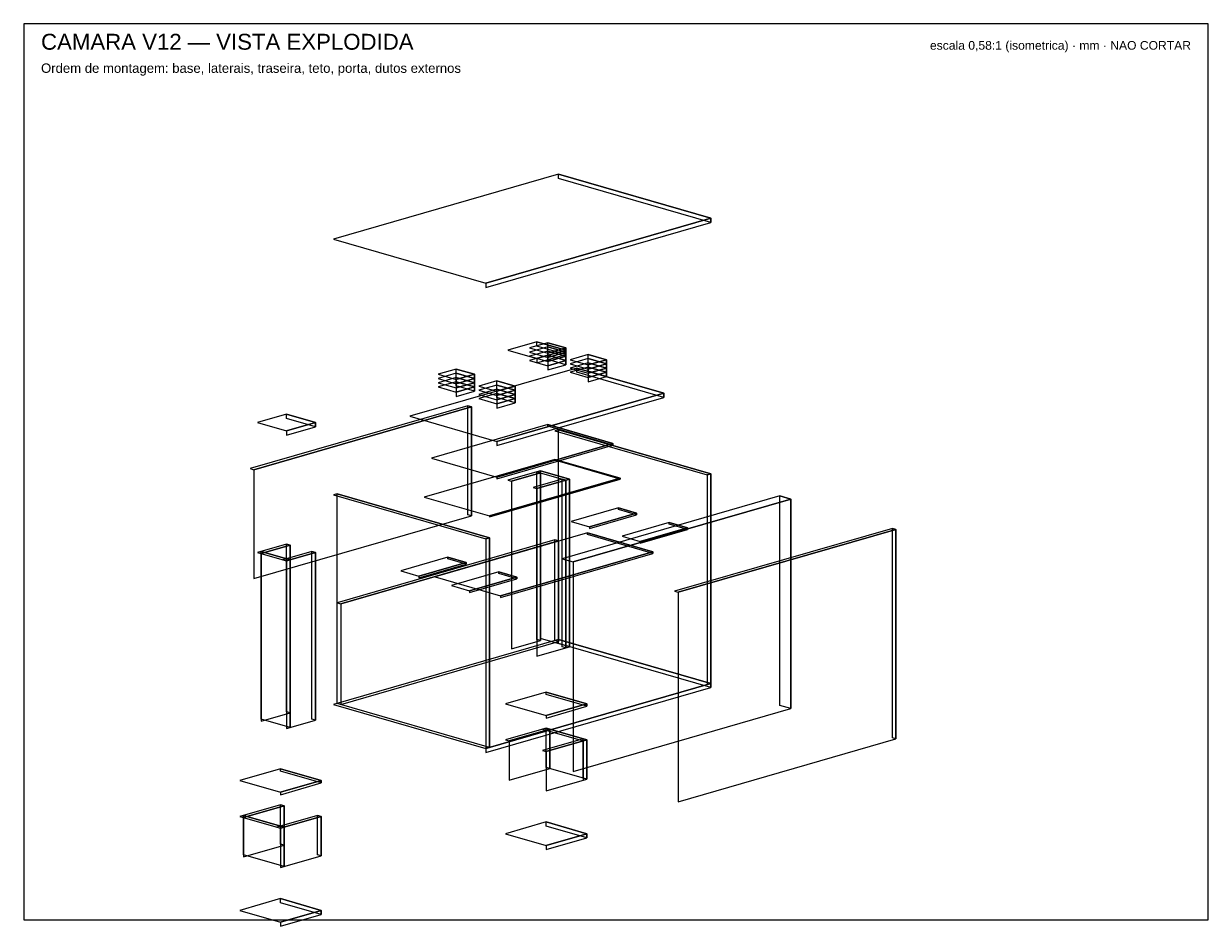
# Model space of a CAD drawing. Header units: millimetres. Extents: x 0 to 820, y -5 to 620.
import ezdxf
from ezdxf.enums import TextEntityAlignment as Align

# ---------------------------------------------------------------- set-up
doc = ezdxf.new("R2010")
doc.units = ezdxf.units.MM
for name, color, linetype in [('CORTE', 1, 'Continuous'), ('MOLDURA', 8, 'Continuous'), ('TEXTO', 7, 'Continuous')]:
    doc.layers.add(name, color=color, linetype=linetype)
doc.styles.add('ARIAL', font='arial.ttf')

msp = doc.modelspace()

# ---------------------------------------------------------------- linework, layer by layer
at = {"layer": 'CORTE'}
for points in [[(320, 440.45), (475.71, 485.4), (370.23, 515.85), (214.52, 470.9)], [(475.71, 482.5), (370.23, 512.95), (370.23, 515.85), (475.71, 485.4)], [(320, 437.55), (475.71, 482.5), (475.71, 485.4), (320, 440.45)], [(355.16, 388.25), (375.25, 394.05), (355.16, 399.85), (335.07, 394.05)], [(362.7, 392.02), (375.25, 395.64), (362.7, 399.27), (350.14, 395.64)], [(362.7, 389.12), (375.25, 392.75), (362.7, 396.37), (350.14, 392.75)], [(375.25, 391.15), (355.16, 396.95), (355.16, 399.85), (375.25, 394.05)], [(355.16, 385.35), (375.25, 391.15), (375.25, 394.05), (355.16, 388.25)], [(375.25, 392.75), (362.7, 396.37), (362.7, 399.27), (375.25, 395.64)], [(375.25, 389.84), (362.7, 393.47), (362.7, 396.37), (375.25, 392.75)], [(362.7, 389.12), (375.25, 392.75), (375.25, 395.64), (362.7, 392.02)], [(362.7, 386.22), (375.25, 389.84), (362.7, 393.47), (350.14, 389.84)], [(362.7, 383.32), (375.25, 386.94), (362.7, 390.57), (350.14, 386.94)], [(375.25, 386.94), (362.7, 390.57), (362.7, 393.47), (375.25, 389.84)], [(362.7, 386.22), (375.25, 389.84), (375.25, 392.75), (362.7, 389.12)], [(375.25, 384.04), (362.7, 387.67), (362.7, 390.57), (375.25, 386.94)], [(362.7, 383.32), (375.25, 386.94), (375.25, 389.84), (362.7, 386.22)], [(362.7, 380.42), (375.25, 384.04), (375.25, 386.94), (362.7, 383.32)], [(390.82, 383.9), (403.38, 387.52), (390.82, 391.15), (378.27, 387.52)], [(390.82, 381), (403.38, 384.62), (390.82, 388.25), (378.27, 384.62)], [(403.38, 384.62), (390.82, 388.25), (390.82, 391.15), (403.38, 387.52)], [(403.38, 381.72), (390.82, 385.35), (390.82, 388.25), (403.38, 384.62)], [(390.82, 381), (403.38, 384.62), (403.38, 387.52), (390.82, 383.9)], [(327.53, 330.98), (443.06, 364.32), (382.79, 381.72), (267.26, 348.38)], [(299.41, 373.75), (311.96, 377.38), (299.41, 381), (286.85, 377.38)], [(299.41, 370.85), (311.96, 374.48), (299.41, 378.1), (286.85, 374.48)], [(311.96, 374.48), (299.41, 378.1), (299.41, 381), (311.96, 377.38)], [(311.96, 371.57), (299.41, 375.2), (299.41, 378.1), (311.96, 374.48)], [(299.41, 370.85), (311.96, 374.48), (311.96, 377.38), (299.41, 373.75)], [(390.82, 378.1), (403.38, 381.72), (390.82, 385.35), (378.27, 381.72)], [(390.82, 375.2), (403.38, 378.82), (390.82, 382.45), (378.27, 378.82)], [(443.06, 361.42), (382.79, 378.82), (382.79, 381.72), (443.06, 364.32)], [(403.38, 378.82), (390.82, 382.45), (390.82, 385.35), (403.38, 381.72)], [(390.82, 378.1), (403.38, 381.72), (403.38, 384.62), (390.82, 381)], [(403.38, 375.92), (390.82, 379.55), (390.82, 382.45), (403.38, 378.82)], [(390.82, 375.2), (403.38, 378.82), (403.38, 381.72), (390.82, 378.1)], [(390.82, 372.3), (403.38, 375.92), (403.38, 378.82), (390.82, 375.2)], [(299.41, 367.95), (311.96, 371.57), (299.41, 375.2), (286.85, 371.57)], [(299.41, 365.05), (311.96, 368.67), (299.41, 372.3), (286.85, 368.67)], [(311.96, 368.67), (299.41, 372.3), (299.41, 375.2), (311.96, 371.57)], [(299.41, 367.95), (311.96, 371.57), (311.96, 374.48), (299.41, 370.85)], [(311.96, 365.77), (299.41, 369.4), (299.41, 372.3), (311.96, 368.67)], [(299.41, 365.05), (311.96, 368.67), (311.96, 371.57), (299.41, 367.95)], [(327.53, 365.63), (340.09, 369.25), (327.53, 372.88), (314.98, 369.25)], [(327.53, 362.73), (340.09, 366.36), (327.53, 369.98), (314.98, 366.36)], [(340.09, 366.36), (327.53, 369.98), (327.53, 372.88), (340.09, 369.25)], [(340.09, 363.45), (327.53, 367.08), (327.53, 369.98), (340.09, 366.36)], [(327.53, 362.73), (340.09, 366.36), (340.09, 369.25), (327.53, 365.63)], [(299.41, 362.15), (311.96, 365.77), (311.96, 368.67), (299.41, 365.05)], [(327.53, 359.83), (340.09, 363.45), (327.53, 367.08), (314.98, 363.45)], [(327.53, 356.93), (340.09, 360.55), (327.53, 364.18), (314.98, 360.55)], [(340.09, 360.55), (327.53, 364.18), (327.53, 367.08), (340.09, 363.45)], [(327.53, 359.83), (340.09, 363.45), (340.09, 366.36), (327.53, 362.73)], [(327.53, 328.07), (443.06, 361.42), (443.06, 364.32), (327.53, 330.98)], [(340.09, 357.65), (327.53, 361.28), (327.53, 364.18), (340.09, 360.55)], [(327.53, 356.93), (340.09, 360.55), (340.09, 363.45), (327.53, 359.83)], [(159.27, 311.4), (309.95, 354.9), (307.44, 355.62), (156.75, 312.12)], [(159.27, 236), (309.95, 279.5), (309.95, 354.9), (159.27, 311.4)], [(309.95, 279.5), (307.44, 280.23), (307.44, 355.62), (309.95, 354.9)], [(327.53, 354.03), (340.09, 357.65), (340.09, 360.55), (327.53, 356.93)], [(181.87, 338.23), (201.96, 344.02), (181.87, 349.82), (161.78, 344.02)], [(201.96, 341.12), (181.87, 346.92), (181.87, 349.82), (201.96, 344.02)], [(181.87, 335.32), (201.96, 341.12), (201.96, 344.02), (181.87, 338.23)], [(327.53, 306.32), (407.9, 329.52), (362.7, 342.57), (282.33, 319.38)], [(407.9, 328.37), (362.7, 341.41), (362.7, 342.57), (407.9, 329.52)], [(473.2, 307.77), (475.71, 308.5), (370.23, 338.95), (367.72, 338.23)], [(475.71, 163.5), (370.23, 193.95), (370.23, 338.95), (475.71, 308.5)], [(327.53, 305.16), (407.9, 328.37), (407.9, 329.52), (327.53, 306.32)], [(322.51, 279.36), (412.92, 305.45), (367.72, 318.5), (277.3, 292.4)], [(412.92, 304.88), (367.72, 317.92), (367.72, 318.5), (412.92, 305.45)], [(322.51, 278.77), (412.92, 304.88), (412.92, 305.45), (322.51, 279.36)], [(337.58, 303.42), (357.67, 309.23), (355.16, 309.95), (335.07, 304.15)], [(337.58, 187.42), (357.67, 193.22), (357.67, 309.23), (337.58, 303.42)], [(355.16, 298.35), (375.25, 304.15), (372.74, 304.88), (352.65, 299.07)], [(375.25, 304.15), (377.76, 304.88), (357.67, 310.67), (355.16, 309.95)], [(357.67, 193.22), (355.16, 193.95), (355.16, 309.95), (357.67, 309.23)], [(355.16, 182.35), (375.25, 188.15), (375.25, 304.15), (355.16, 298.35)], [(377.76, 188.88), (357.67, 194.68), (357.67, 310.67), (377.76, 304.88)], [(375.25, 188.15), (372.74, 188.88), (372.74, 304.88), (375.25, 304.15)], [(375.25, 188.15), (377.76, 188.88), (377.76, 304.88), (375.25, 304.15)], [(473.2, 162.77), (475.71, 163.5), (475.71, 308.5), (473.2, 307.77)], [(320, 263.55), (322.51, 264.27), (217.03, 294.73), (214.52, 294)], [(322.51, 119.28), (217.03, 149.72), (217.03, 294.73), (322.51, 264.27)], [(380.28, 247.6), (530.96, 291.1), (523.43, 293.27), (372.74, 249.77)], [(380.28, 102.6), (530.96, 146.1), (530.96, 291.1), (380.28, 247.6)], [(530.96, 146.1), (523.43, 148.28), (523.43, 293.27), (530.96, 291.1)], [(391.58, 271.89), (424.23, 281.31), (411.67, 284.94), (379.02, 275.51)], [(391.58, 270.73), (424.23, 280.15), (424.23, 281.31), (391.58, 271.89)], [(424.23, 280.15), (411.67, 283.78), (411.67, 284.94), (424.23, 281.31)], [(426.74, 261.74), (459.39, 271.16), (446.83, 274.79), (414.18, 265.36)], [(426.74, 260.58), (459.39, 270), (459.39, 271.16), (426.74, 261.74)], [(459.39, 270), (446.83, 273.63), (446.83, 274.79), (459.39, 271.16)], [(453.11, 226.57), (603.8, 270.07), (601.29, 270.8), (450.6, 227.3)], [(603.8, 125.08), (601.29, 125.8), (601.29, 270.8), (603.8, 270.07)], [(219.54, 218.6), (370.23, 262.1), (367.72, 262.82), (217.03, 219.32)], [(330.05, 224.11), (435.53, 254.56), (390.32, 267.61), (284.84, 237.16)], [(320, 118.55), (322.51, 119.28), (322.51, 264.27), (320, 263.55)], [(370.23, 192.5), (367.72, 193.22), (367.72, 262.82), (370.23, 262.1)], [(435.53, 253.4), (390.32, 266.45), (390.32, 267.61), (435.53, 254.56)], [(453.11, 81.58), (603.8, 125.08), (603.8, 270.07), (453.11, 226.57)], [(164.29, 253.4), (184.38, 259.2), (181.87, 259.92), (161.78, 254.12)], [(181.87, 248.32), (184.38, 249.05), (164.29, 254.85), (161.78, 254.12)], [(164.29, 137.4), (184.38, 143.2), (184.38, 259.2), (164.29, 253.4)], [(184.38, 133.05), (164.29, 138.85), (164.29, 254.85), (184.38, 249.05)], [(181.87, 248.32), (201.96, 254.12), (199.45, 254.85), (179.36, 249.05)], [(184.38, 143.2), (181.87, 143.93), (181.87, 259.92), (184.38, 259.2)], [(201.96, 138.12), (199.45, 138.85), (199.45, 254.85), (201.96, 254.12)], [(219.54, 149), (370.23, 192.5), (370.23, 262.1), (219.54, 218.6)], [(330.05, 222.95), (435.53, 253.4), (435.53, 254.56), (330.05, 224.11)], [(181.87, 132.32), (201.96, 138.12), (201.96, 254.12), (181.87, 248.32)], [(181.87, 132.32), (184.38, 133.05), (184.38, 249.05), (181.87, 248.32)], [(273.54, 237.81), (306.19, 247.24), (293.63, 250.86), (260.98, 241.44)], [(273.54, 236.65), (306.19, 246.08), (306.19, 247.24), (273.54, 237.81)], [(306.19, 246.08), (293.63, 249.7), (293.63, 250.86), (306.19, 247.24)], [(308.7, 227.66), (341.35, 237.09), (328.79, 240.71), (296.14, 231.29)], [(341.35, 235.93), (328.79, 239.55), (328.79, 240.71), (341.35, 237.09)], [(308.7, 226.5), (341.35, 235.93), (341.35, 237.09), (308.7, 227.66)], [(320, 118.55), (475.71, 163.5), (370.23, 193.95), (214.52, 149)], [(475.71, 160.6), (370.23, 191.05), (370.23, 193.95), (475.71, 163.5)], [(320, 115.65), (475.71, 160.6), (475.71, 163.5), (320, 118.55)], [(361.69, 141.31), (389.82, 149.44), (361.69, 157.56), (333.56, 149.44)], [(389.82, 147.69), (361.69, 155.81), (361.69, 157.56), (389.82, 149.44)], [(361.69, 139.57), (389.82, 147.69), (389.82, 149.44), (361.69, 141.31)], [(336.07, 123.77), (364.2, 131.89), (361.69, 132.61), (333.56, 124.49)], [(336.07, 96.51), (364.2, 104.63), (364.2, 131.89), (336.07, 123.77)], [(387.31, 123.77), (389.82, 124.49), (361.69, 132.61), (359.18, 131.89)], [(389.82, 97.23), (361.69, 105.35), (361.69, 132.61), (389.82, 124.49)], [(364.2, 104.63), (361.69, 105.35), (361.69, 132.61), (364.2, 131.89)], [(361.69, 116.38), (389.82, 124.49), (387.31, 125.22), (359.18, 117.1)], [(361.69, 89.11), (389.82, 97.23), (389.82, 124.49), (361.69, 116.38)], [(389.82, 97.23), (387.31, 97.96), (387.31, 125.22), (389.82, 124.49)], [(387.31, 96.51), (389.82, 97.23), (389.82, 124.49), (387.31, 123.77)], [(177.85, 88.25), (205.98, 96.37), (177.85, 104.48), (149.72, 96.37)], [(205.98, 94.62), (177.85, 102.75), (177.85, 104.48), (205.98, 96.37)], [(177.85, 86.51), (205.98, 94.62), (205.98, 96.37), (177.85, 88.25)], [(152.23, 70.7), (180.36, 78.82), (177.85, 79.55), (149.72, 71.43)], [(152.23, 43.44), (180.36, 51.56), (180.36, 78.82), (152.23, 70.7)], [(180.36, 51.56), (177.85, 52.29), (177.85, 79.55), (180.36, 78.82)], [(177.85, 63.31), (180.36, 64.03), (152.23, 72.15), (149.72, 71.43)], [(180.36, 36.77), (152.23, 44.89), (152.23, 72.15), (180.36, 64.03)], [(177.85, 63.31), (205.98, 71.43), (203.47, 72.15), (175.34, 64.03)], [(177.85, 36.05), (205.98, 44.17), (205.98, 71.43), (177.85, 63.31)], [(205.98, 44.17), (203.47, 44.89), (203.47, 72.15), (205.98, 71.43)], [(361.69, 51.42), (389.82, 59.53), (361.69, 67.66), (333.56, 59.53)], [(389.82, 56.63), (361.69, 64.75), (361.69, 67.66), (389.82, 59.53)], [(177.85, 36.05), (180.36, 36.77), (180.36, 64.03), (177.85, 63.31)], [(361.69, 48.52), (389.82, 56.63), (389.82, 59.53), (361.69, 51.42)], [(177.85, -1.65), (205.98, 6.47), (177.85, 14.59), (149.72, 6.47)], [(205.98, 3.57), (177.85, 11.69), (177.85, 14.59), (205.98, 6.47)], [(177.85, -4.55), (205.98, 3.57), (205.98, 6.47), (177.85, -1.65)]]:
    msp.add_lwpolyline(points, close=True, dxfattribs=at)
at = {"layer": 'MOLDURA'}
msp.add_lwpolyline([(0, 0), (820, 0), (820, 620), (0, 620)], close=True, dxfattribs=at)

# ---------------------------------------------------------------- texts
at = {"layer": 'TEXTO', "style": 'ARIAL'}
for s, height, p in [('CAMARA V12 — VISTA EXPLODIDA', 11, (12, 602)), ('Ordem de montagem: base, laterais, traseira, teto, porta, dutos externos', 6.5, (12, 586))]:
    msp.add_text(s, height=height, dxfattribs=at).set_placement(p)
msp.add_text('escala 0,58:1 (isometrica) · mm · NAO CORTAR', height=6, dxfattribs=at).set_placement((808, 602), align=Align.RIGHT)

doc.saveas('drawing.dxf')
